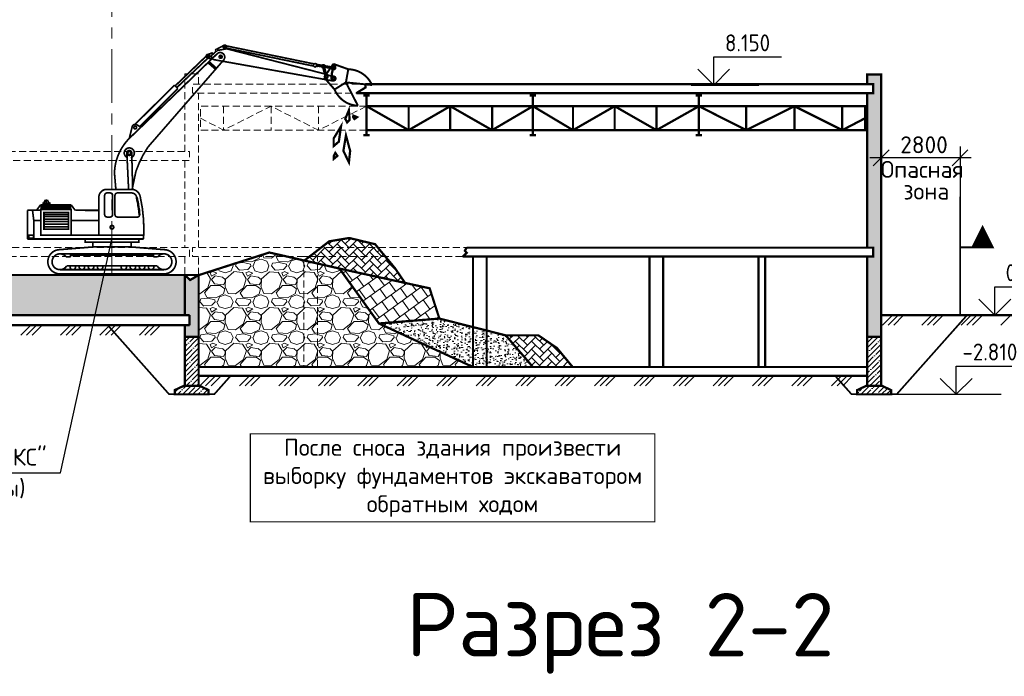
# Model space of a CAD drawing. Header units: metres. Extents: x 2193651 to 2201499, y 493187 to 494493.
# Tile 238 of 256: x 2201103 to 2201278, y 493886 to 494003. Entities that reach past the tile are written whole.
import ezdxf

# ---------------------------------------------------------------- set-up
doc = ezdxf.new("R2010")
doc.units = ezdxf.units.M
for name, pattern in [('CENTER', [50.800000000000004, 31.75, -6.35, 6.35, -6.35]), ('CONTI', [0]), ('HIDDEN', [0.375, 0.25, -0.125])]:
    doc.linetypes.add(name, pattern=pattern)
doc.layers.add('AUDIT_I_080626095252-1', color=7, linetype='Continuous')
doc.layers.add('Максим', color=7, linetype='Continuous')
for name, color, linetype, lineweight in [('МАШИНЫ', 142, 'Continuous', 50), ('НАДПИСИ И РАЗМЕРЫ', 92, 'Continuous', 13), ('Перегородки', 250, 'Continuous', 20)]:
    doc.layers.add(name, color=color, linetype=linetype, lineweight=lineweight)
doc.styles.add('StyleOne', font='isocpeur.ttf', dxfattribs={"width": 0.9})
doc.styles.add('стиль1', font='isocpeur.ttf', dxfattribs={"width": 0.9})
pattern_1 = [(45, (3487.231544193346, 81.26786898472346), (-0.8980256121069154, 0.8980256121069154), []), (45, (3488.129570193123, 81.26786898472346), (-0.8980256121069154, 0.8980256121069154), [1.5875, -0.3175, 0, -0.3175])]
pattern_2 = [(228.0127875, (3669.428992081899, -58.38424817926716), (-50.80000000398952, -57.14999999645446), [0.8543036, -84.5762090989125]), (184.969741, (3668.857492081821, -59.01924817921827), (76.19999996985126, 6.35000036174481), [1.466011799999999, -145.1351222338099]), (132.5104471, (3667.396992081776, -59.14624817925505), (63.50000002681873, -69.84999997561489), [1.0337038, -102.33680698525]), (267.273689, (3664.920492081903, -60.73374817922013), (6.350000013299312, 126.9999999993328), [1.335011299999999, -132.1660935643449]), (292.83365418, (3664.856992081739, -62.06724817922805), (-31.75000000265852, 76.19999999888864), [1.309084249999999, -129.5995193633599]), (357.2736889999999, (3665.364992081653, -63.27374817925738), (-126.9999999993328, 6.35000001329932), [1.335011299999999, -132.1660935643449]), (37.69424047, (3666.698492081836, -63.33724817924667), (-82.54999999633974, -63.50000000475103), [1.76548415, -174.7827882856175]), (72.25532837, (3668.095492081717, -62.25774817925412), (44.45000001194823, 139.6999999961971), [1.6667988, -165.0131415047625]), (121.42956562, (3668.603492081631, -60.67024817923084), (-50.8000000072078, 82.54999999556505), [1.3395325, -132.61386424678]), (175.2363583, (3667.904992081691, -59.527248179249), (69.84999999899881, -6.35000001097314), [1.529283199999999, -74.93484237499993]), (222.3974378, (3666.380992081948, -59.40024817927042), (-76.19999999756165, -69.85000000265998), [1.9776948, -195.7919312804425]), (138.81407483, (3671.206992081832, -60.79724817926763), (-44.44999999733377, 38.10000000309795), [0.6750113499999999, -66.82641456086]), (171.4692344, (3670.698992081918, -60.35274817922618), (82.55000000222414, -12.69999998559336), [1.28420495, -127.1365974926]), (225, (3669.428992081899, -60.16224817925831), (-8.881784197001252e-16, -6.350000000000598), [0.89802335, -8.08223277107]), (203.19859051, (3668.984492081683, -59.40024817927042), (31.75000000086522, 12.69999999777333), [0.4836032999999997, -47.87655592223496]), (291.80140949, (3668.539992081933, -59.59074817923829), (-6.350000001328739, 19.04999999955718), [0.68391405, -33.511882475]), (30.96375653, (3668.793992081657, -60.2257481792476), (19.05000000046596, 12.69999999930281), [1.110799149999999, -35.91574538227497]), (161.56505118, (3669.746492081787, -59.65424817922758), (12.70000000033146, -6.349999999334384), [0.80321785, -19.27724529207]), (16.389540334, (3664.856992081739, -59.59074817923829), (63.50000000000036, 19.05000000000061), [1.12522, -111.3970666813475]), (70.34617594, (3665.936492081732, -59.27324817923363), (-25.40000000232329, -69.84999999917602), [0.94399735, -93.4555391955]), (293.19859051, (3669.746492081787, -58.38424817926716), (-12.69999999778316, 31.75000000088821), [0.9672002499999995, -47.39295897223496]), (343.6104596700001, (3670.12749208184, -59.27324817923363), (-63.50000000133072, 19.04999999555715), [1.125219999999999, -111.3970666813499]), (339.44395478, (3664.856992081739, -63.52774817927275), (-31.74999999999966, 12.70000000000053), [1.085087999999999, -53.16933578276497]), (294.7751406, (3665.872992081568, -63.90874817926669), (-31.75000003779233, 69.84999998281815), [0.9091802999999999, -90.0089834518]), (66.80140949, (3669.809992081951, -64.73424817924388), (12.69999999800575, 31.75000000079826), [0.9672002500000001, -47.39295897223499]), (17.35402464, (3670.190992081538, -63.8452481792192), (-82.54999999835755, -25.40000000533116), [1.06445685, -105.3809399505]), (69.44395478, (3666.698492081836, -64.73424817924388), (-12.70000000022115, -31.74999999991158), [0.5425439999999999, -53.71187978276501]), (101.309932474, (3669.428992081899, -64.73424817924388), (-6.350000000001, 25.40000000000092), [0.3237865, -32.054987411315]), (165.963756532, (3669.365492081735, -64.41674817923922), (19.04999999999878, -6.349999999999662), [1.30908425, -24.8726364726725]), (186.00900596, (3668.095492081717, -64.09924817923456), (63.49999999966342, 6.350000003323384), [1.213167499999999, -120.1034121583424]), (303.69006753, (3668.793992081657, -60.79724817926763), (-6.350000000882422, 12.69999999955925), [0.9158097, -21.9794408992]), (353.15722659, (3669.301992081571, -61.55924817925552), (107.9500000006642, -12.69999999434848), [1.5988919, -158.2900226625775]), (60.9453959, (3670.889492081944, -61.74974817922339), (-25.40000000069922, -44.44999999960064), [0.6537706, -64.723480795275]), (90, (3671.206992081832, -61.17824817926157), (-6.35, 6.35), [0.381, -5.968999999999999]), (120.25643716, (3667.968492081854, -63.90874817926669), (25.39999999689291, -44.45000000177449), [0.8821674, -87.334851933]), (48.01278749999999, (3667.523992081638, -63.14674817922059), (50.80000000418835, 57.14999999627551), [1.7086072, -83.72190549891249]), (0, (3668.666992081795, -61.87674817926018), (6.35, 6.35), [1.651, -4.699]), (325.3048465, (3670.317992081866, -61.87674817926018), (63.50000002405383, -44.44999996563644), [1.0040239, -99.39829181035]), (254.0546040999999, (3671.143492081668, -62.44824817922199), (-6.349999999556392, -25.40000000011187), [0.9245726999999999, -45.30412509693]), (207.64597536, (3670.889492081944, -63.33724817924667), (-120.6500000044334, -63.49999999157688), [1.505362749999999, -149.0311610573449]), (175.42607874, (3669.555992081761, -64.03574817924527), (-82.54999999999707, 6.349999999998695), [1.59257365, -157.6646161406])]
pattern_3 = [(45, (3664.856992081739, -64.73424817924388), (0, 1.436840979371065), [3.048, -1.016]), (135, (3665.575412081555, -64.01582817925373), (1.4210854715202e-16, 1.436840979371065), [3.048, -1.016])]

# ---------------------------------------------------------------- blocks, each defined once
blk = doc.blocks.new('*U171')
for p, q in [((2628.218725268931, -956.6579786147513), (2628.218725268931, -951.6579786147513)), ((2628.218725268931, -951.6579786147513), (2640.218725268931, -951.6579786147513)), ((2628.218725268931, -956.6579786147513), (2625.390298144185, -953.829551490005)), ((2628.218725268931, -956.6579786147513), (2631.047152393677, -953.8295514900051)), ((2624.218725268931, -956.6579786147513), (2624.218725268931, -956.6579786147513))]:
    blk.add_line(p, q)
blk = doc.blocks.new('*U170')
for p, q in [((2628.218725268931, -956.6579786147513), (2628.218725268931, -951.6579786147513)), ((2628.218725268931, -951.6579786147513), (2640.218725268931, -951.6579786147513)), ((2628.218725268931, -956.6579786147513), (2625.390298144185, -953.829551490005)), ((2628.218725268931, -956.6579786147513), (2631.047152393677, -953.8295514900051)), ((2624.218725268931, -956.6579786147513), (2636.218725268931, -956.6579786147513))]:
    blk.add_line(p, q)

msp = doc.modelspace()

# ---------------------------------------------------------------- hatches: boundary and pattern name
at = {"lineweight": 0}
h = msp.add_hatch(dxfattribs=at)
h.set_pattern_fill('AR-BRSTD', color=256, scale=0.01)
h.set_pattern_definition([(0, (3487.231544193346, 81.26786898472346), (0, 0.677418), []), (90, (3487.231544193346, 81.26786898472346), (-1.016, 0.677418), [0.677418, -0.677418])])
h.paths.add_polyline_path([(2201255.882084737, 493992.9055702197), (2201253.411205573, 493992.9055702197), (2201253.411205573, 493991.1791089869), (2201254.482084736, 493991.1791089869), (2201254.482084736, 493989.5860049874), (2201253.411205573, 493989.5860049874), (2201253.411205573, 493962.1950409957), (2201254.482084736, 493962.1950409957), (2201254.482084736, 493960.6149393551), (2201253.411205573, 493960.6149393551), (2201253.411205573, 493946.4016879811), (2201255.882084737, 493946.4016879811)])
h.paths.add_polyline_path([(2201133.337470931, 493956.4605074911), (2201132.367084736, 493957.3497850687), (2201132.367084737, 493950.2516879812), (2201133.227369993, 493950.2516879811), (2201133.227369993, 493948.4410560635), (2201132.367084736, 493948.4410560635), (2201132.367084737, 493946.4016879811), (2201134.837963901, 493946.4016879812), (2201134.837963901, 493957.3497850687)])
h = msp.add_hatch(dxfattribs=at)
h.set_pattern_fill('AR-HBONE', scale=0.01)
h.set_pattern_definition(pattern_3)
h.paths.add_polyline_path([(2201161.551003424, 493963.9098624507), (2201157.990054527, 493963.3168182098), (2201156.541225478, 493962.1950409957), (2201166.638922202, 493962.1950409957), (2201166.129368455, 493962.8084990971)])
h.paths.add_polyline_path([(2201166.638922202, 493962.1950409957), (2201156.541225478, 493962.1950409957), (2201154.500448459, 493960.6149393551), (2201167.951394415, 493960.6149393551)])
h.paths.add_polyline_path([(2201167.951394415, 493960.6149393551), (2201155.926955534, 493960.6149393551), (2201155.926955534, 493959.379580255), (2201159.817277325, 493958.4894195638), (2201171.442436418, 493955.9458947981), (2201169.647925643, 493958.5724642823)])
h.paths.add_polyline_path([(2201155.926955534, 493960.6149393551), (2201154.500448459, 493960.6149393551), (2201153.594284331, 493959.9133284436), (2201155.926955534, 493959.379580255)])
h = msp.add_hatch(dxfattribs=at)
h.set_pattern_fill('GRAVEL', scale=0.25)
h.set_pattern_definition(pattern_2)
h.paths.add_polyline_path([(2201153.510693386, 493959.932455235), (2201150.527992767, 493960.6149393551), (2201145.116791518, 493960.6149393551), (2201134.837963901, 493957.3218025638), (2201134.837963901, 493946.4016879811), (2201134.837963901, 493941.0361010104), (2201153.510693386, 493941.0361010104)])
h.paths.add_polyline_path([(2201147.371291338, 493961.3372373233), (2201145.116791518, 493960.6149393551), (2201150.527992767, 493960.6149393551)])
h.paths.add_polyline_path([(2201159.817277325, 493958.4894195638), (2201155.926955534, 493959.379580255), (2201155.926955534, 493941.0361010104), (2201183.504877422, 493941.0361010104), (2201172.561914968, 493946.0919493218), (2201166.811249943, 493948.7581541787)])
h.paths.add_polyline_path([(2201155.926955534, 493959.379580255), (2201153.510693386, 493959.932455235), (2201153.510693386, 493941.0361010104), (2201155.926955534, 493941.0361010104)])
h = msp.add_hatch(dxfattribs=at)
h.set_pattern_fill('GRAVEL', scale=0.25)
h.set_pattern_definition(pattern_2)
h.paths.add_polyline_path([(2200963.867084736, 493955.6673693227), (2200965.678548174, 493955.6673693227), (2200965.678548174, 493956.4627183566), (2200939.650428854, 493954.8497850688), (2200963.867084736, 493954.8497850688)])
h.paths.add_polyline_path([(2200969.477925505, 493956.6981614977), (2200967.490011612, 493956.574972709), (2200967.490011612, 493956.4849535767), (2200966.037360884, 493956.4849535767), (2200965.678548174, 493956.4627183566), (2200965.678548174, 493955.6673693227), (2200963.867084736, 493955.6673693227), (2200963.867084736, 493954.8497850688), (2200965.286933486, 493954.8497850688)])
h.paths.add_polyline_path([(2200996.29751379, 493957.3497850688), (2200979.993261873, 493957.3497850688), (2200969.477925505, 493956.6981614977), (2200965.286933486, 493954.8497850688), (2200995.661936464, 493954.8497850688)])
h.paths.add_polyline_path([(2201022.617084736, 493957.3497850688), (2200996.29751379, 493957.3497850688), (2200995.661936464, 493954.8497850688), (2201022.617084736, 493954.8497850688)])
h.paths.add_polyline_path([(2201025.087963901, 493957.3497850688), (2201022.617084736, 493957.3497850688), (2201022.617084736, 493954.8497850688), (2201023.467877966, 493956.0150234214), (2201024.12627253, 493956.3540341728), (2201024.433446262, 493955.7574704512), (2201025.087963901, 493954.8497850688)])
h.paths.add_polyline_path([(2201037.617084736, 493957.3497850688), (2201025.087963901, 493957.3497850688), (2201025.087963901, 493954.8497850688), (2201037.617084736, 493954.8497850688)])
h.paths.add_polyline_path([(2201039.235546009, 493955.8780171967), (2201040.087963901, 493955.8780171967), (2201040.087963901, 493957.3497850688), (2201037.617084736, 493957.3497850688), (2201037.617084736, 493954.8497850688), (2201038.481625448, 493953.8879221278), (2201038.956316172, 493954.5990800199)])
h.paths.add_polyline_path([(2201118.054946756, 493957.3497850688), (2201040.087963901, 493957.3497850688), (2201040.087963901, 493955.8780171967), (2201040.087963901, 493950.2516879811), (2201110.334057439, 493950.2516879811), (2201116.492428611, 493950.2516879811)])
h.paths.add_polyline_path([(2201132.367084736, 493957.3497850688), (2201118.054946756, 493957.3497850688), (2201116.492428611, 493950.2516879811), (2201120.556928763, 493950.2516879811), (2201132.367084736, 493950.2516879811)])
h = msp.add_hatch(dxfattribs=at)
h.set_pattern_fill('AR-B88', scale=0.01, angle=36)
h.set_pattern_definition([(36, (3664.856992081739, -64.73424817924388), (-1.194379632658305, 1.643922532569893), []), (126, (3664.856992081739, -64.73424817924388), (-2.016340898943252, 1.04673271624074), [2.031999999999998, -2.031999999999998])])
h.paths.add_polyline_path([(2201166.811249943, 493948.7581541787), (2201177.53514534, 493949.6209747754), (2201175.806859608, 493954.9909815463), (2201159.817277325, 493958.4894195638)])
h = msp.add_hatch(dxfattribs=at)
h.set_pattern_fill('AR-CONC', scale=0.01)
h.set_pattern_definition([(49.99999999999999, (3664.856992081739, -64.73424817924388), (1.82184668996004, -0.1593908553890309), [0.1905, -2.0955]), (355, (3664.856992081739, -64.73424817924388), (-0.3524342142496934, 1.910568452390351), [0.1524, -1.6764058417]), (100.4514447, (3665.008812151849, -64.74753071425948), (1.469412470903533, 1.751177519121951), [0.161900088, -1.780902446]), (46.18420000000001, (3664.856992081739, -64.22624817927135), (2.710790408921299, -0.4204232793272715), [0.28575, -3.14325]), (96.63555760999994, (3665.082891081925, -64.26128317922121), (2.37404134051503, 2.474261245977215), [0.2428502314, -2.6713560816]), (351.1841511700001, (3664.856992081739, -64.22624817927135), (2.37404134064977, 2.474261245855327), [0.2285996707, -2.5145973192]), (21, (3665.110992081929, -64.35324817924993), (1.516143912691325, -1.022651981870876), [0.1905, -2.0955]), (326.0000000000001, (3665.110992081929, -64.35324817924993), (0.6180202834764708, 1.841879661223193), [0.1524, -1.6764]), (71.45144499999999, (3665.237337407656, -64.43846917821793), (2.134164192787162, 0.8192276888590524), [0.161900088, -1.780899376]), (37.50000000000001, (3664.856992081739, -64.73424817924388), (0.03088603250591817, 0.8455503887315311), [0, -1.65608, 0, -1.7018, 0, -1.68275]), (7.499999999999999, (3664.856992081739, -64.73424817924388), (0.6681966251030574, 1.001805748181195), [0, -0.9702799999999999, 0, -1.61798, 0, -0.6413500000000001]), (327.5, (3664.290572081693, -64.73424817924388), (1.355905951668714, -0.05728743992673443), [0, -0.635, 0, -1.9812, 0, -2.6289]), (317.5, (3664.036572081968, -64.73424817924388), (1.48129181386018, 0.2542649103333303), [0, -0.8255, 0, -1.31572, 0, -1.8669])])
h.paths.add_polyline_path([(2201177.53514534, 493949.6209747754), (2201166.811249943, 493948.7581541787), (2201172.561914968, 493946.0919493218), (2201183.504877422, 493941.0361010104), (2201183.504877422, 493948.1154077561)])
h.paths.add_polyline_path([(2201183.504877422, 493941.0361010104), (2201185.92113957, 493941.0361010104), (2201185.92113957, 493947.5060262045), (2201183.504877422, 493948.1154077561)])
h.paths.add_polyline_path([(2201189.29953929, 493946.6539934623), (2201185.92113957, 493947.5060262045), (2201185.92113957, 493941.0361010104), (2201194.124584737, 493941.0361010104)])
h = msp.add_hatch(dxfattribs=at)
h.set_pattern_fill('AR-HBONE', scale=0.01)
h.set_pattern_definition(pattern_3)
h.paths.add_polyline_path([(2201195.091353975, 493946.6539934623), (2201189.29953929, 493946.6539934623), (2201194.124584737, 493941.0361010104), (2201201.17269596, 493941.0361010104), (2201198.398023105, 493944.39498385)])
h = msp.add_hatch(dxfattribs=at)
h.set_pattern_fill('ANSI35', color=256, scale=0.2)
h.set_pattern_definition(pattern_1)
h.paths.add_polyline_path([(2201134.837963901, 493946.4016879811), (2201132.367084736, 493946.4016879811), (2201132.367084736, 493937.7016879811), (2201134.837963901, 493937.7016879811)])
h.paths.add_polyline_path([(2201135.002524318, 493937.7016879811), (2201132.202524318, 493937.7016879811), (2201130.602524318, 493936.9516879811), (2201130.602524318, 493936.2016879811), (2201136.602524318, 493936.2016879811), (2201136.602524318, 493936.9516879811)])
h = msp.add_hatch(dxfattribs=at)
h.set_pattern_fill('ANSI35', color=256, scale=0.2)
h.set_pattern_definition(pattern_1)
h.paths.add_polyline_path([(2201255.882084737, 493946.4016879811), (2201253.411205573, 493946.4016879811), (2201253.411205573, 493937.7016879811), (2201255.882084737, 493937.7016879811)])
h.paths.add_polyline_path([(2201256.046645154, 493937.7016879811), (2201253.246645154, 493937.7016879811), (2201251.646645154, 493936.9516879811), (2201251.646645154, 493936.2016879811), (2201257.646645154, 493936.2016879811), (2201257.646645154, 493936.9516879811)])
at = {"layer": 'Перегородки', "linetype": 'CONTI', "lineweight": 0, "ltscale": 5}
h = msp.add_hatch(dxfattribs=at)
h.set_pattern_fill('PLAST', color=256, scale=0.015, style=0)
h.set_pattern_definition([(0, (2198168.177525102, 488496.1915189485), (0, 0.09524999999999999), []), (0, (2198168.177525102, 488496.2034251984), (0, 0.09524999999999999), []), (0, (2198168.177525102, 488496.2153314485), (0, 0.09524999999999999), [])])
h.paths.add_polyline_path([(2201106.889296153, 493969.5672031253), (2201106.889296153, 493969.1378769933), (2201112.133671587, 493969.1378769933), (2201112.133671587, 493969.5672031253)])

# ---------------------------------------------------------------- linework, layer by layer
at = {"color": 7, "lineweight": 25}
for p, q in [((2201269.882084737, 493980.1348377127), (2201269.882084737, 493971.2220771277)), ((2201271.882084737, 493978.1348377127), (2201253.882084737, 493978.1348377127))]:
    msp.add_line(p, q, dxfattribs=at)
at = {"color": 7, "linetype": 'Continuous', "lineweight": 25}
for p, q in [((2201254.467871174, 493976.7206241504), (2201257.296298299, 493979.5490512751)), ((2201268.467871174, 493976.7206241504), (2201271.296298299, 493979.5490512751))]:
    msp.add_line(p, q, dxfattribs=at)
at = {"color": 7, "linetype": 'CONTI'}
for p, q in [((2201110.3333412, 493922.2726206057), (2201119.459667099, 493963.7310494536)), ((2201056.497205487, 493922.2726206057), (2201110.3333412, 493922.2726206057))]:
    msp.add_line(p, q, dxfattribs=at)
for p, q in [((2201269.186188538, 493936.2016879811), (2201269.186188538, 493941.2016879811)), ((2201269.186188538, 493941.2016879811), (2201281.186188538, 493941.2016879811)), ((2201269.186188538, 493936.2016879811), (2201266.357761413, 493939.0301151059)), ((2201269.186188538, 493936.2016879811), (2201272.014615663, 493939.0301151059)), ((2201257.646645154, 493936.2016879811), (2201277.186188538, 493936.2016879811))]:
    msp.add_line(p, q)
at = {"color": 7, "linetype": 'Continuous', "const_width": 0.3, "flags": 128}
msp.add_lwpolyline([(2201158.60503614, 493993.7397315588), (2201158.401068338, 493992.5678710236)], dxfattribs=at)
at = {"linetype": 'HIDDEN', "lineweight": 0, "ltscale": 5, "flags": 128}
for points in [[(2201134.837963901, 493991.1791089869), (2201134.837963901, 493992.9969876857), (2201132.367084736, 493992.9969876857), (2201132.367084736, 493979.2516879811)], [(2201165.835320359, 493989.5860049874), (2201133.767084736, 493989.5860049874), (2201133.767084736, 493991.1791089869), (2201167.447600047, 493991.1791089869)], [(2201134.837963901, 493962.1950409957), (2201134.837963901, 493989.5860049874)], [(2201164.621079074, 493983.0277411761), (2201135.187797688, 493983.0277411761), (2201135.187797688, 493987.2723641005), (2201164.621079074, 493987.2723641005)], [(2201164.621079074, 493987.2723641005), (2201156.082090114, 493983.0277411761), (2201147.684074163, 493987.2723641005), (2201139.236654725, 493983.0277411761), (2201135.187797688, 493985.1500526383)], [(2201139.236654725, 493987.2723641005), (2201139.236654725, 493983.0277411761)], [(2201147.684074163, 493987.2723641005), (2201147.684074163, 493983.0277411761)], [(2201156.082090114, 493987.2723641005), (2201156.082090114, 493983.0277411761)], [(2201132.367084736, 493977.6585839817), (2201132.367084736, 493962.1950409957)], [(2201132.367084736, 493960.6149393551), (2201132.367084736, 493957.3497850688)], [(2201181.669881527, 493960.6149393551), (2201133.767084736, 493960.6149393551), (2201133.767084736, 493962.1950409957), (2201182.352328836, 493962.1950409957)], [(2201134.837963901, 493957.3497850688), (2201134.837963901, 493960.6149393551)], [(2201155.926955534, 493941.0361010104), (2201155.926955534, 493960.6149393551), (2201153.510693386, 493960.6149393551), (2201153.510693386, 493941.0361010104)]]:
    msp.add_lwpolyline(points, dxfattribs=at)
at = {"const_width": 0.4}
for points in [[(2201253.411205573, 493960.6149393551), (2201253.411205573, 493946.4016879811), (2201255.882084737, 493946.4016879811), (2201255.882084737, 493992.9055702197), (2201253.411205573, 493992.9055702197), (2201253.411205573, 493991.1791089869)], [(2201164.412812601, 493991.1791089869), (2201254.482084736, 493991.1791089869), (2201254.482084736, 493989.5860049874), (2201162.800532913, 493989.5860049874)], [(2201162.800532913, 493989.5860049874), (2201164.412812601, 493990.5762773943), (2201164.412812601, 493991.1791089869)], [(2201253.411205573, 493989.5860049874), (2201253.411205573, 493962.1950409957)], [(2201161.477960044, 493986.5610391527), (2201160.84014031, 493985.0303928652), (2201161.175216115, 493984.3925173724), (2201161.621983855, 493984.8710833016), (2201161.477960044, 493986.5610391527)], [(2201162.275969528, 493985.6045445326), (2201162.228941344, 493985.3330810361), (2201162.468491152, 493984.9985309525), (2201162.93695059, 493985.333964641), (2201162.275969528, 493985.6045445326)], [(2201160.086219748, 493983.6960159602), (2201158.784126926, 493981.5542581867), (2201158.784126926, 493980.2026758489), (2201159.702646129, 493980.9928512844), (2201160.086219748, 493983.6960159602)], [(2201160.966528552, 493982.0914500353), (2201160.508003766, 493979.3462276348), (2201161.48971709, 493977.3198099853), (2201161.705752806, 493979.3545117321), (2201160.966528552, 493982.0914500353)], [(2201159.075113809, 493979.0014817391), (2201158.79294471, 493978.4101246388), (2201158.79294471, 493977.9220001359), (2201159.446930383, 493978.4712995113), (2201159.075113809, 493979.0014817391)], [(2201182.352328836, 493962.1950409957), (2201254.482084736, 493962.1950409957), (2201254.482084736, 493960.6149393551), (2201181.669881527, 493960.6149393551)], [(2201181.669881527, 493960.6149393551), (2201182.393744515, 493961.2766996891), (2201182.062458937, 493961.6390746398), (2201182.352328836, 493962.1950409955)], [(2201185.92113957, 493941.0361010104), (2201185.92113957, 493960.6149393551), (2201183.504877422, 493960.6149393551), (2201183.504877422, 493941.0361010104)], [(2201217.238492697, 493941.0361010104), (2201217.238492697, 493960.6149393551), (2201214.82223055, 493960.6149393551), (2201214.82223055, 493941.0361010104)], [(2201235.34054329, 493941.0361010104), (2201235.34054329, 493960.6149393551), (2201234.132412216, 493960.6149393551), (2201234.132412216, 493941.0361010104)], [(2201132.367084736, 493957.3497850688), (2201132.367084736, 493950.2516879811)], [(2201132.367084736, 493948.4410560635), (2201132.367084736, 493946.4016879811), (2201134.837963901, 493946.4016879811), (2201134.837963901, 493957.3497850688)], [(2201132.367084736, 493957.3497850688), (2201133.337470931, 493956.4605074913), (2201134.837963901, 493957.3497850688)], [(2201281.172947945, 493950.2516879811), (2201255.882084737, 493950.2516879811)]]:
    msp.add_lwpolyline(points, dxfattribs=at)
at = {"const_width": 0.4, "flags": 128}
for points in [[(2201164.048297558, 493989.1920163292), (2201165.193860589, 493989.1920163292)], [(2201164.621079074, 493982.1496409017), (2201164.621079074, 493989.5860049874)], [(2201193.551803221, 493989.1920163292), (2201194.697366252, 493989.1920163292)], [(2201194.124584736, 493982.1496409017), (2201194.124584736, 493989.5860049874)], [(2201222.99882528, 493989.1920163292), (2201224.144388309, 493989.1920163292)], [(2201223.571606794, 493982.1496409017), (2201223.571606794, 493989.5860049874)], [(2201194.124584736, 493987.2723641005), (2201186.890566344, 493983.0277411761), (2201179.46740392, 493987.2723641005), (2201172.087718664, 493983.0277411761), (2201164.621079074, 493987.2723641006)], [(2201164.621079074, 493987.2723641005), (2201253.061371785, 493987.2723641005), (2201253.061371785, 493983.0277411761), (2201164.621079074, 493983.0277411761)], [(2201164.621079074, 493987.2723641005), (2201164.621079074, 493983.0277411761)], [(2201172.087718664, 493987.2723641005), (2201172.087718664, 493983.0277411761)], [(2201179.46740392, 493987.2723641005), (2201179.46740392, 493983.0277411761)], [(2201186.890566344, 493987.2723641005), (2201186.890566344, 493983.0277411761)], [(2201201.241046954, 493987.2723641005), (2201201.241046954, 493983.0277411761)], [(2201208.620732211, 493987.2723641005), (2201208.620732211, 493983.0277411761)], [(2201216.043894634, 493987.2723641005), (2201216.043894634, 493983.0277411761)], [(2201231.965374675, 493987.2723641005), (2201231.965374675, 493983.0277411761)], [(2201240.510421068, 493987.2723641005), (2201240.510421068, 493983.0277411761)], [(2201248.99872163, 493987.2723641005), (2201248.99872163, 493983.0277411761)], [(2201164.048297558, 493982.1496409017), (2201165.193860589, 493982.1496409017)], [(2201193.551803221, 493982.1496409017), (2201194.697366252, 493982.1496409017)], [(2201222.99882528, 493982.1496409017), (2201224.144388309, 493982.1496409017)], [(2201153.594284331, 493959.9133284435), (2201157.990054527, 493963.3168182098), (2201161.551003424, 493963.9098624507), (2201166.129368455, 493962.8084990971), (2201169.647925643, 493958.5724642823), (2201171.442436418, 493955.9458947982)], [(2201134.925305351, 493957.3497850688), (2201147.371291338, 493961.3372373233), (2201159.817277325, 493958.4894195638), (2201166.811249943, 493948.7581541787), (2201172.561914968, 493946.0919493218), (2201183.504877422, 493941.0361010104)], [(2200939.650428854, 493954.8497850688), (2200979.993261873, 493957.3497850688), (2201134.837963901, 493957.3497850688)], [(2201159.817277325, 493958.4894195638), (2201175.806859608, 493954.9909815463), (2201177.53514534, 493949.6209747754), (2201189.29953929, 493946.6539934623), (2201194.124584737, 493941.0361010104)], [(2201133.227369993, 493950.2516879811), (2201039.123016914, 493950.2516879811)], [(2201110.334057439, 493950.2516879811), (2201039.123016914, 493950.2516879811)], [(2201120.556928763, 493950.2516879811), (2201110.334057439, 493950.2516879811)], [(2201133.227369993, 493950.2516879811), (2201133.227369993, 493948.4410560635)], [(2201133.227369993, 493948.4410560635), (2201039.123016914, 493948.4410560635)], [(2201108.954451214, 493948.4410560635), (2201039.123016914, 493948.4410560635)], [(2201166.811249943, 493948.7581541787), (2201177.53514534, 493949.6209747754)], [(2201189.29953929, 493946.6539934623), (2201195.091353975, 493946.6539934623), (2201198.398023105, 493944.39498385), (2201201.17269596, 493941.0361010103)], [(2201134.837963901, 493941.0361010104), (2201253.411205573, 493941.0361010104)], [(2201134.837963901, 493939.4919184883), (2201253.411205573, 493939.4919184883)]]:
    msp.add_lwpolyline(points, dxfattribs=at)
at = {"flags": 128}
msp.add_lwpolyline([(2201194.124584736, 493983.0277411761, 0.4, 0.4, 0), (2201194.124584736, 493987.2723641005, 0.4, 0.4, 0), (2201201.241046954, 493983.0277411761, 0.4, 0.4, 0), (2201208.620732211, 493987.2723641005, 0.4, 0.4, 0), (2201216.043894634, 493983.0277411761, 0.4, 0.4, 0), (2201223.571606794, 493987.2723641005, 0.4, 0.4, 0), (2201231.965374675, 493983.0277411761, 0.4, 0.4, 0), (2201240.510421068, 493987.2723641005, 0.4, 0.4, 0), (2201248.99872163, 493983.0277411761, 0.4, 0.4, 0), (2201253.061371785, 493985.1500526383, 0, 0, 0)], format="xyseb", dxfattribs=at)
at = {"linetype": 'HIDDEN', "lineweight": 0, "ltscale": 5, "flags": 128}
for points in [[(2201039.238790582, 493979.2516879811), (2201133.227369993, 493979.2516879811), (2201133.227369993, 493977.6585839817), (2201039.238790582, 493977.6585839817)], [(2201039.123016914, 493962.2080433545), (2201039.123016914, 493960.6149393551), (2201133.227369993, 493960.6149393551), (2201133.227369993, 493962.2080433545)]]:
    msp.add_lwpolyline(points, close=True, dxfattribs=at)
at = {"color": 1, "linetype": 'Continuous', "lineweight": 0, "const_width": 0.3, "flags": 128}
msp.add_lwpolyline([(2201269.882084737, 493950.2516879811), (2201269.882084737, 493971.2220771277)], dxfattribs=at)
at = {"color": 1, "linetype": 'Continuous', "lineweight": 0, "flags": 128}
msp.add_lwpolyline([(2201269.882084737, 493962.2516879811, 0.4, 0.4, 0), (2201273.882084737, 493962.2516879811, 4, 0, 0), (2201273.882084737, 493966.2516879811, 0, 0, 0)], format="xyseb", dxfattribs=at)
at = {"color": 7, "linetype": 'Continuous', "lineweight": 0, "flags": 128}
for points in [[(2201255.882084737, 493950.2516879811), (2201281.172947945, 493950.2516879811)], [(2201257.882084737, 493950.2516879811), (2201256.114317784, 493948.4839210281)], [(2201258.882084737, 493950.2516879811), (2201257.114317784, 493948.4839210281)], [(2201259.882084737, 493950.2516879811), (2201258.114317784, 493948.4839210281)], [(2201264.882084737, 493950.2516879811), (2201263.114317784, 493948.4839210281)], [(2201265.882084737, 493950.2516879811), (2201264.114317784, 493948.4839210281)], [(2201266.882084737, 493950.2516879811), (2201265.114317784, 493948.4839210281)], [(2201271.882084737, 493950.2516879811), (2201270.114317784, 493948.4839210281)], [(2201272.882084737, 493950.2516879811), (2201271.114317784, 493948.4839210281)], [(2201273.882084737, 493950.2516879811), (2201272.114317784, 493948.4839210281)], [(2201278.882084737, 493950.2516879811), (2201277.114317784, 493948.4839210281)], [(2201040.087963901, 493948.4410560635), (2201133.227369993, 493948.4410560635)], [(2201105.087963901, 493948.4410560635), (2201103.320196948, 493946.6732891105)], [(2201106.087963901, 493948.4410560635), (2201104.320196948, 493946.6732891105)], [(2201107.087963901, 493948.4410560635), (2201105.320196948, 493946.6732891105)], [(2201112.087963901, 493948.4410560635), (2201110.320196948, 493946.6732891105)], [(2201113.087963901, 493948.4410560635), (2201111.320196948, 493946.6732891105)], [(2201114.087963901, 493948.4410560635), (2201112.320196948, 493946.6732891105)], [(2201119.087963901, 493948.4410560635), (2201117.320196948, 493946.6732891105)], [(2201120.087963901, 493948.4410560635), (2201118.320196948, 493946.6732891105)], [(2201121.087963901, 493948.4410560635), (2201119.320196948, 493946.6732891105)], [(2201126.087963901, 493948.4410560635), (2201124.320196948, 493946.6732891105)], [(2201127.087963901, 493948.4410560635), (2201125.320196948, 493946.6732891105)], [(2201128.087963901, 493948.4410560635), (2201126.320196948, 493946.6732891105)], [(2201134.837963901, 493939.4919184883), (2201253.411205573, 493939.4919184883)], [(2201136.837963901, 493939.4919184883), (2201135.070196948, 493937.7241515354)], [(2201137.837963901, 493939.4919184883), (2201136.070196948, 493937.7241515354)], [(2201138.837963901, 493939.4919184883), (2201137.070196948, 493937.7241515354)], [(2201143.837963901, 493939.4919184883), (2201142.070196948, 493937.7241515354)], [(2201144.837963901, 493939.4919184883), (2201143.070196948, 493937.7241515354)], [(2201145.837963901, 493939.4919184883), (2201144.070196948, 493937.7241515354)], [(2201150.837963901, 493939.4919184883), (2201149.070196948, 493937.7241515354)], [(2201151.837963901, 493939.4919184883), (2201150.070196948, 493937.7241515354)], [(2201152.837963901, 493939.4919184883), (2201151.070196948, 493937.7241515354)], [(2201157.837963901, 493939.4919184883), (2201156.070196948, 493937.7241515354)], [(2201158.837963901, 493939.4919184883), (2201157.070196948, 493937.7241515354)], [(2201159.837963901, 493939.4919184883), (2201158.070196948, 493937.7241515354)], [(2201164.837963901, 493939.4919184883), (2201163.070196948, 493937.7241515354)], [(2201165.837963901, 493939.4919184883), (2201164.070196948, 493937.7241515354)], [(2201166.837963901, 493939.4919184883), (2201165.070196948, 493937.7241515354)], [(2201171.837963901, 493939.4919184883), (2201170.070196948, 493937.7241515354)], [(2201172.837963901, 493939.4919184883), (2201171.070196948, 493937.7241515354)], [(2201173.837963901, 493939.4919184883), (2201172.070196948, 493937.7241515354)], [(2201178.837963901, 493939.4919184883), (2201177.070196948, 493937.7241515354)], [(2201179.837963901, 493939.4919184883), (2201178.070196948, 493937.7241515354)], [(2201180.837963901, 493939.4919184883), (2201179.070196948, 493937.7241515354)], [(2201185.837963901, 493939.4919184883), (2201184.070196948, 493937.7241515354)], [(2201186.837963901, 493939.4919184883), (2201185.070196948, 493937.7241515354)], [(2201187.837963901, 493939.4919184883), (2201186.070196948, 493937.7241515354)], [(2201192.837963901, 493939.4919184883), (2201191.070196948, 493937.7241515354)], [(2201193.837963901, 493939.4919184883), (2201192.070196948, 493937.7241515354)], [(2201194.837963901, 493939.4919184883), (2201193.070196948, 493937.7241515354)], [(2201199.837963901, 493939.4919184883), (2201198.070196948, 493937.7241515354)], [(2201200.837963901, 493939.4919184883), (2201199.070196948, 493937.7241515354)], [(2201201.837963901, 493939.4919184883), (2201200.070196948, 493937.7241515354)], [(2201206.837963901, 493939.4919184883), (2201205.070196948, 493937.7241515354)], [(2201207.837963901, 493939.4919184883), (2201206.070196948, 493937.7241515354)], [(2201208.837963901, 493939.4919184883), (2201207.070196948, 493937.7241515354)], [(2201213.837963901, 493939.4919184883), (2201212.070196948, 493937.7241515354)], [(2201214.837963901, 493939.4919184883), (2201213.070196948, 493937.7241515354)], [(2201215.837963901, 493939.4919184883), (2201214.070196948, 493937.7241515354)], [(2201220.837963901, 493939.4919184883), (2201219.070196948, 493937.7241515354)], [(2201221.837963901, 493939.4919184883), (2201220.070196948, 493937.7241515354)], [(2201222.837963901, 493939.4919184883), (2201221.070196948, 493937.7241515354)], [(2201227.837963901, 493939.4919184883), (2201226.070196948, 493937.7241515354)], [(2201228.837963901, 493939.4919184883), (2201227.070196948, 493937.7241515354)], [(2201229.837963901, 493939.4919184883), (2201228.070196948, 493937.7241515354)], [(2201234.837963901, 493939.4919184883), (2201233.070196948, 493937.7241515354)], [(2201235.837963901, 493939.4919184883), (2201234.070196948, 493937.7241515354)], [(2201236.837963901, 493939.4919184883), (2201235.070196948, 493937.7241515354)], [(2201241.837963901, 493939.4919184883), (2201240.070196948, 493937.7241515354)], [(2201242.837963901, 493939.4919184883), (2201241.070196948, 493937.7241515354)], [(2201243.837963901, 493939.4919184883), (2201242.070196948, 493937.7241515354)], [(2201248.837963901, 493939.4919184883), (2201247.070196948, 493937.7241515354)], [(2201249.837963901, 493939.4919184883), (2201248.070196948, 493937.7241515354)], [(2201250.837963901, 493939.4919184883), (2201249.070196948, 493937.7241515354)]]:
    msp.add_lwpolyline(points, dxfattribs=at)
at = {"linetype": 'HIDDEN', "lineweight": 0, "ltscale": 5, "const_width": 0.3, "flags": 128}
for points in [[(2201271.146645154, 493950.2516879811), (2201258.646645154, 493936.2016879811), (2201257.646645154, 493936.2016879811)], [(2201118.713406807, 493948.4410560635), (2201129.602524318, 493936.2016879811), (2201130.602524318, 493936.2016879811)], [(2201140.529775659, 493939.4919184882), (2201137.602524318, 493936.2016879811), (2201136.602524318, 493936.2016879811)], [(2201247.719393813, 493939.4919184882), (2201250.646645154, 493936.2016879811), (2201251.646645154, 493936.2016879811)]]:
    msp.add_lwpolyline(points, dxfattribs=at)
at = {"const_width": 0.4}
for points in [[(2201132.367084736, 493946.4016879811), (2201134.837963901, 493946.4016879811), (2201134.837963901, 493937.7016879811), (2201132.367084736, 493937.7016879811)], [(2201253.411205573, 493946.4016879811), (2201255.882084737, 493946.4016879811), (2201255.882084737, 493937.7016879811), (2201253.411205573, 493937.7016879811)], [(2201136.602524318, 493936.2016879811), (2201136.602524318, 493936.9516879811), (2201135.002524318, 493937.7016879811), (2201132.202524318, 493937.7016879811), (2201130.602524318, 493936.9516879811), (2201130.602524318, 493936.2016879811)], [(2201257.646645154, 493936.2016879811), (2201257.646645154, 493936.9516879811), (2201256.046645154, 493937.7016879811), (2201253.246645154, 493937.7016879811), (2201251.646645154, 493936.9516879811), (2201251.646645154, 493936.2016879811)]]:
    msp.add_lwpolyline(points, close=True, dxfattribs=at)
at = {"color": 7, "linetype": 'Continuous', "lineweight": 0, "ltscale": 0.4, "const_width": 0.2}
msp.add_lwpolyline([(2201144.005060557, 493929.1866568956), (2201215.735716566, 493929.1866568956), (2201215.735716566, 493913.5870619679), (2201144.005060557, 493913.5870619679)], close=True, dxfattribs=at)
at = {"layer": 'Максим', "color": 7, "linetype": 'CENTER', "lineweight": 18, "ltscale": 0.3}
msp.add_line((2201119.46121763, 493957.3836007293), (2201119.46121763, 494030.3979331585), dxfattribs=at)
at = {"layer": 'МАШИНЫ', "color": 7, "ltscale": 0.03, "const_width": 0.3, "flags": 128}
for points in [[(2201137.436552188, 493996.5491524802), (2201138.049531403, 493997.0947680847)], [(2201139.380146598, 493998.0902660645), (2201137.985098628, 493997.350892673)], [(2201139.770243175, 493997.4491848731), (2201138.107489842, 493997.1443047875)], [(2201139.353010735, 493997.5672063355), (2201157.180250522, 493993.0008599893)], [(2201155.26665876, 493994.7778870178), (2201139.717530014, 493997.9692368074)], [(2201155.196826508, 493994.3968951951), (2201139.763079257, 493997.5672883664)], [(2201139.819984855, 493997.7483371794), (2201139.770243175, 493997.4491848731)], [(2201136.503449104, 493995.8111913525), (2201137.058899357, 493995.6210500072)], [(2201136.533546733, 493996.463005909), (2201137.345617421, 493996.7613408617)], [(2201137.436552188, 493996.5491524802), (2201137.196983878, 493996.3359116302)], [(2201138.140404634, 493995.414289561), (2201137.519000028, 493995.5381003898)], [(2201158.742937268, 493991.7422574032), (2201138.140404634, 493995.414289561)], [(2201155.196826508, 493994.3968951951), (2201155.266313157, 493994.2904003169)], [(2201155.26665876, 493994.7778870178), (2201155.197442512, 493994.3967822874)], [(2201155.667466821, 493994.2162019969), (2201155.266313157, 493994.2904003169)], [(2201155.26665876, 493994.7778870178), (2201155.369398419, 493994.852814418)], [(2201155.770789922, 493994.7799136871), (2201155.369398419, 493994.852814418)], [(2201155.770789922, 493994.7799136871), (2201155.668080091, 493994.2160885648)], [(2201155.681180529, 493994.2880033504), (2201155.907089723, 493994.3357172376)], [(2201155.757689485, 493994.7079989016), (2201155.970073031, 493994.6693098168)], [(2201155.970073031, 493994.6693098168), (2201155.907089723, 493994.3357172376)], [(2201156.696586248, 493994.2583094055), (2201155.917490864, 493994.3908071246)], [(2201156.745917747, 493994.5147547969), (2201155.965936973, 493994.6474030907)], [(2201157.25590055, 493992.6747962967), (2201156.88521973, 493994.0743326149)], [(2201157.535511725, 493992.7488540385), (2201157.163737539, 493994.1525184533)], [(2201158.398707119, 493993.9688363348), (2201157.182895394, 493994.1756047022)], [(2201158.395775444, 493994.2341699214), (2201157.221110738, 493994.4339405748)], [(2201157.480060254, 493992.8977079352), (2201158.552350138, 493992.5346608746)]]:
    msp.add_lwpolyline(points, dxfattribs=at)
for points in [[(2201138.066833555, 493997.1200071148, -1.440533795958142), (2201137.985098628, 493997.350892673)], [(2201139.192601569, 493997.8499334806, -399.9991666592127), (2201139.192347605, 493997.8471110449)], [(2201136.189292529, 493996.0279988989, -399.9991666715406), (2201136.190408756, 493996.0249258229)], [(2201137.519000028, 493995.5381003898, -0.5327218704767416), (2201137.196983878, 493996.33591163)], [(2201156.685347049, 493994.3666308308, -399.9991666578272), (2201156.685099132, 493994.3638755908)], [(2201158.60503614, 493993.7397315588, -0.8036704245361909), (2201158.787036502, 493994.5118535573)], [(2201158.436842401, 493994.1384556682, -399.9991666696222), (2201158.436532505, 493994.1350116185)], [(2201157.176997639, 493992.5045470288, -399.9991666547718), (2201157.176744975, 493992.5017390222)], [(2201158.348579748, 493992.2199027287, -399.9991666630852), (2201158.348215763, 493992.2158575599)]]:
    msp.add_lwpolyline(points, format="xyb", dxfattribs=at)
at = {"layer": 'МАШИНЫ', "color": 7, "ltscale": 15, "const_width": 0.3, "flags": 128}
for points in [[(2201138.191861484, 493996.6399135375), (2201122.873005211, 493981.8903344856)], [(2201139.263314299, 493995.4558795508), (2201125.832569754, 493980.0184042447)], [(2201136.170266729, 493996.1445715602), (2201130.68877383, 493990.891139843)], [(2201136.490668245, 493995.8111951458), (2201130.962539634, 493990.5764548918)], [(2201136.422914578, 493995.0491141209), (2201137.834498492, 493993.813579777)], [(2201136.614181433, 493995.2211188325), (2201138.002137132, 493994.0062658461)], [(2201123.546992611, 493984.0414887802), (2201130.57029437, 493991.0259975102)], [(2201124.376014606, 493983.6443508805), (2201131.141824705, 493990.394534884)], [(2201130.57029437, 493991.0259975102), (2201131.141824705, 493990.394534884)], [(2201123.03692841, 493983.5972440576), (2201122.537365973, 493981.5711890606)], [(2201123.866902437, 493983.9712999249), (2201124.698496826, 493983.5071292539)], [(2201122.10622767, 493978.9196647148), (2201122.415158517, 493972.4516160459)], [(2201122.967447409, 493979.0511223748), (2201123.137641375, 493972.4332840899)], [(2201119.900970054, 493975.4788485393), (2201120.154001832, 493972.531136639)], [(2201123.713701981, 493975.7298832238), (2201123.01898823, 493972.44801111)], [(2201117.126998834, 493964.4061986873), (2201117.131689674, 493971.1209446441)], [(2201118.544978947, 493972.5322606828), (2201122.988749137, 493972.529156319)], [(2201123.850191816, 493971.1054807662), (2201124.352041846, 493968.0823932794)], [(2201124.492566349, 493971.1399483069), (2201124.850271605, 493969.2055305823), (2201125.067556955, 493967.1303038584), (2201125.113585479, 493965.1757910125), (2201125.059854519, 493963.7310494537)], [(2201106.806086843, 493969.7925611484), (2201106.072312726, 493968.8213596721)], [(2201112.217881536, 493969.7925611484), (2201106.806086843, 493969.7925611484)], [(2201107.636725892, 493970.6411486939), (2201107.324767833, 493970.0575478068)], [(2201107.324767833, 493969.96163696), (2201107.324767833, 493969.7925611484)], [(2201107.999113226, 493970.6411486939), (2201107.636725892, 493970.6411486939)], [(2201107.817919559, 493969.8001431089), (2201107.817919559, 493970.6411486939)], [(2201107.999113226, 493970.6411486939), (2201108.325760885, 493970.0575478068)], [(2201108.325760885, 493969.96163696), (2201108.325760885, 493969.7925611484)], [(2201112.935681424, 493968.8161439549), (2201112.217881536, 493969.7925611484)], [(2201104.46121763, 493968.825943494), (2201106.848067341, 493968.8191525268)], [(2201104.46121763, 493968.825943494), (2201104.46121763, 493963.7310494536)], [(2201105.593595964, 493967.0049396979), (2201105.370046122, 493968.8233577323)], [(2201107.405648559, 493968.0880327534), (2201111.760749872, 493968.0880327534)], [(2201107.405648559, 493967.6932938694), (2201111.760749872, 493967.6932938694)], [(2201112.935681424, 493968.8161439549), (2201117.130078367, 493968.8144241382)], [(2201105.593595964, 493967.0049396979), (2201105.593595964, 493963.7333827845)], [(2201106.855885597, 493967.0049396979), (2201105.593595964, 493967.0049396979)], [(2201107.405648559, 493967.2560611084), (2201111.760749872, 493967.2560611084)], [(2201107.405648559, 493966.8237291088), (2201111.760749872, 493966.8237291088)], [(2201107.405648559, 493966.3570629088), (2201111.760749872, 493966.3570629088)], [(2201107.405648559, 493965.8903967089), (2201111.760749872, 493965.8903967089)], [(2201117.151816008, 493967.0049396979), (2201112.229782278, 493967.0049396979)], [(2201107.326145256, 493964.4130454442), (2201125.093075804, 493964.400633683)], [(2201125.059854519, 493963.7310494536), (2201104.46121763, 493963.7310494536)], [(2201119.46121763, 493962.3649515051), (2201116.600596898, 493962.3649515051)], [(2201119.46121763, 493962.3649515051), (2201122.32183836, 493962.3649515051)], [(2201112.115865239, 493960.5634819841), (2201111.336022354, 493960.5634819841)], [(2201112.115865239, 493960.5634819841), (2201112.115865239, 493960.8890053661), (2201119.46121763, 493960.8890053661)], [(2201126.80657002, 493960.5634819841), (2201126.80657002, 493960.8890053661), (2201119.46121763, 493960.8890053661)], [(2201126.80657002, 493960.5634819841), (2201127.586412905, 493960.5634819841)], [(2201111.421084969, 493958.9514945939), (2201119.46121763, 493958.9514945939)], [(2201127.50135029, 493958.9514945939), (2201119.46121763, 493958.9514945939)]]:
    msp.add_lwpolyline(points, dxfattribs=at)
for points in [[(2201138.191861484, 493996.6399135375, -0.885896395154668), (2201139.263314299, 493995.4558795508)], [(2201123.03692841, 493983.5972440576, -0.5032683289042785), (2201123.8669039, 493983.9712991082)], [(2201123.37452103, 493983.3738597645, -399.9991666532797), (2201123.375557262, 493983.3717034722)], [(2201119.900970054, 493975.4788485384, -0.203842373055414), (2201122.87300521, 493981.890334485)], [(2201122.153844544, 493978.1768601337, -5.438952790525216), (2201122.787646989, 493978.1264282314)], [(2201123.713701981, 493975.7298832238, -0.06520329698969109), (2201125.832569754, 493980.0184042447)], [(2201122.114475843, 493978.8784015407, -399.9991666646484), (2201122.115556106, 493978.8741816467)], [(2201118.544978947, 493972.5322606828, 0.4142135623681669), (2201117.131689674, 493971.120944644)], [(2201124.352041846, 493968.0823932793, -0.4756843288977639), (2201123.975696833, 493967.6203006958), (2201120.445939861, 493967.622766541, -0.4142135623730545), (2201119.994652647, 493968.0746847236), (2201119.997007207, 493971.4451409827, -0.414213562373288), (2201120.448925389, 493971.896428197), (2201122.975370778, 493971.894663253, -0.3573721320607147), (2201123.850191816, 493971.105480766)], [(2201124.492566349, 493971.1399483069, 0.3682947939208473), (2201122.988749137, 493972.529156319)], [(2201119.779979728, 493965.8134122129, 399.9991666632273), (2201119.779995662, 493965.8102254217)], [(2201116.600596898, 493962.3649515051), (2201110.236217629, 493961.8472086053, 1), (2201110.236217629, 493957.5472086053), (2201119.46121763, 493957.5472086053)], [(2201122.32183836, 493962.3649515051), (2201128.686217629, 493961.8472086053, -1), (2201128.686217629, 493957.5472086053), (2201119.46121763, 493957.5472086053)], [(2201119.46121763, 493961.0972086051), (2201110.236217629, 493961.0972086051, 1), (2201110.236217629, 493958.2972086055), (2201119.46121763, 493958.2972086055)], [(2201111.421084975, 493958.9514946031, -3.151874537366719), (2201111.336022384, 493960.5634819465)], [(2201119.46121763, 493961.0972086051), (2201128.686217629, 493961.0972086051, -1), (2201128.686217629, 493958.2972086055), (2201119.46121763, 493958.2972086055)], [(2201127.586412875, 493960.5634819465, -3.151874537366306), (2201127.501350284, 493958.9514946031)], [(2201112.961947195, 493958.9514945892, -1.471508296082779), (2201112.072674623, 493958.9514945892)], [(2201114.5760392, 493958.9514945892, -1.471508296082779), (2201113.686766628, 493958.9514945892)], [(2201116.190131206, 493958.9514945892, -1.471508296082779), (2201115.300858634, 493958.9514945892)], [(2201117.804223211, 493958.9514945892, -1.471508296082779), (2201116.914950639, 493958.9514945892)], [(2201122.00748462, 493958.9514945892, -1.471508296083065), (2201121.118212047, 493958.9514945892)], [(2201123.621576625, 493958.9514945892, -1.471508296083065), (2201122.732304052, 493958.9514945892)], [(2201125.235668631, 493958.9514945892, -1.471508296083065), (2201124.346396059, 493958.9514945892)], [(2201126.849760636, 493958.9514945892, -1.471508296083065), (2201125.960488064, 493958.9514945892)]]:
    msp.add_lwpolyline(points, format="xyb", dxfattribs=at)
at = {"layer": 'МАШИНЫ', "color": 7, "lineweight": 0, "ltscale": 0.03, "const_width": 0.3499999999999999, "flags": 128}
for points in [[(2201157.076129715, 493992.363623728), (2201158.716103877, 493994.7767117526)], [(2201161.377364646, 493993.8228845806), (2201158.716103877, 493994.7767117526)], [(2201160.957257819, 493991.4897661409), (2201161.377364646, 493993.8228845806)], [(2201158.942601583, 493990.2403296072), (2201157.076129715, 493992.363623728)], [(2201160.957257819, 493991.4897661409), (2201158.942601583, 493990.2403296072)], [(2201163.089719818, 493987.3564941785), (2201160.957257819, 493991.4897661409)], [(2201165.585277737, 493991.0285038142), (2201160.957257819, 493991.4897661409)]]:
    msp.add_lwpolyline(points, dxfattribs=at)
for points in [[(2201165.585277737, 493991.0285038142, 0.2933855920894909), (2201161.377364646, 493993.8228845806)], [(2201158.942601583, 493990.2403296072, 0.2933855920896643), (2201163.089719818, 493987.3564941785)]]:
    msp.add_lwpolyline(points, format="xyb", dxfattribs=at)
at = {"layer": 'МАШИНЫ', "color": 7, "ltscale": 15, "const_width": 0.3, "flags": 128}
msp.add_lwpolyline([(2201118.158836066, 493968.0759672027), (2201118.161190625, 493971.4464234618, -0.414213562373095), (2201118.613108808, 493971.8977106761), (2201119.128888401, 493971.8973503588, -0.414213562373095), (2201119.580175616, 493971.4454321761), (2201119.577821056, 493968.074975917, -0.4142135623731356), (2201119.125902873, 493967.6236887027), (2201118.61012328, 493967.62404902, -0.414213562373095)], format="xyb", close=True, dxfattribs=at)
for points in [[(2201112.133671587, 493969.5672031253), (2201106.889296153, 493969.5672031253), (2201106.889296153, 493969.1378769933), (2201112.133671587, 493969.1378769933)], [(2201108.425650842, 493970.0575478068), (2201107.252652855, 493970.0575478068), (2201107.252652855, 493969.96163696), (2201108.425650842, 493969.96163696)], [(2201106.855885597, 493968.9535349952), (2201112.229782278, 493968.9535349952), (2201112.229782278, 493964.4121636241), (2201106.855885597, 493964.4121636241)], [(2201111.771346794, 493968.419003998), (2201107.40631334, 493968.419003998), (2201107.40631334, 493965.4709199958), (2201111.771346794, 493965.4709199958)], [(2201105.570111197, 493964.3991898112), (2201104.70434037, 493964.3991898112), (2201104.70434037, 493963.8929936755), (2201105.570111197, 493963.8929936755)], [(2201124.21870695, 493963.7310494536), (2201114.700627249, 493963.7310494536), (2201114.700627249, 493963.1632735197), (2201124.21870695, 493963.1632735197)], [(2201122.864374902, 493963.1671143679), (2201116.053303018, 493963.1671143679), (2201116.053303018, 493962.3649515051), (2201122.864374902, 493962.3649515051)]]:
    msp.add_lwpolyline(points, close=True, dxfattribs=at)
at = {"layer": 'МАШИНЫ', "color": 7, "ltscale": 0.03}
msp.add_open_spline([(2201158.60503614, 493993.7397315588), (2201158.521710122, 493993.4430621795), (2201158.450911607, 493992.9740945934), (2201158.390333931, 493992.5203464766), (2201158.395384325, 493992.3741853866)], degree=3, knots=[1.445834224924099, 1.445834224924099, 1.445834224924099, 1.445834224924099, 1.584433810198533, 1.65118131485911, 1.65118131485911, 1.65118131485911, 1.65118131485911], dxfattribs=at)
at = {"layer": 'МАШИНЫ', "color": 7, "ltscale": 15}
msp.add_open_spline([(2201124.36004745, 493968.0041146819), (2201124.357595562, 493968.0284842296), (2201124.355104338, 493968.0528696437), (2201124.305923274, 493968.5270806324), (2201124.245834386, 493968.9825180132), (2201124.117134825, 493969.7824736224), (2201124.055650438, 493970.1222355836), (2201123.962804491, 493970.5840835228), (2201123.938689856, 493970.7002699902), (2201123.896039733, 493970.8995244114), (2201123.876116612, 493970.9902159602), (2201123.850191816, 493971.105480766)], degree=3, knots=[0.9492922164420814, 0.9492922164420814, 0.9492922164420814, 0.9492922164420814, 0.9655728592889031, 0.9655728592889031, 1.265679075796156, 1.265679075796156, 1.48153474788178, 1.48153474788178, 1.553476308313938, 1.553476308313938, 1.604074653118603, 1.604074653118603, 1.604074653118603, 1.604074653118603], dxfattribs=at)
at = {"layer": 'НАДПИСИ И РАЗМЕРЫ', "color": 7, "ltscale": 0.03, "const_width": 0.3, "flags": 128}
for points in [[(2201139.326513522, 493997.8372087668, -399.9991666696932), (2201139.326380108, 493997.8357260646)], [(2201136.291560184, 493996.0645676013, -399.9991666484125), (2201136.292305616, 493996.0625153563)], [(2201136.352159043, 493996.0585690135, -399.9991666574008), (2201136.352733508, 493996.0569874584)], [(2201136.384521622, 493996.0978086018, -399.9991666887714), (2201136.384930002, 493996.0966842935)], [(2201138.505967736, 493995.9218048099, -399.9991666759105), (2201138.507105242, 493995.9194377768)], [(2201138.520140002, 493995.9285284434, -399.9991666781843), (2201138.521209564, 493995.9263027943)], [(2201138.605397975, 493995.9689766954, -399.9991666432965), (2201138.606058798, 493995.9676015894)], [(2201138.624602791, 493995.9780878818, -399.9991666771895), (2201138.625171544, 493995.9769043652)], [(2201156.830787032, 493994.352810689, -399.9991666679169), (2201156.830670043, 493994.3515105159)], [(2201158.61864238, 493994.1211804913, -399.9991666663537), (2201158.618496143, 493994.1195552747)], [(2201158.643267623, 493994.1188405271, -399.9991666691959), (2201158.643143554, 493994.117461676)], [(2201157.334035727, 493992.4896248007, -399.9991666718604), (2201157.333924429, 493992.4883878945)], [(2201158.367306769, 493992.2181232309, -399.999166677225), (2201158.366959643, 493992.2142654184)], [(2201158.595572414, 493992.1964327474, -399.999166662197), (2201158.595430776, 493992.194858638)], [(2201158.615089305, 493992.1945781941, -399.9991666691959), (2201158.614965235, 493992.1931993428)], [(2201122.284975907, 493978.921141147, -399.9991666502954), (2201122.285620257, 493978.9186240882)]]:
    msp.add_lwpolyline(points, format="xyb", dxfattribs=at)

# ---------------------------------------------------------------- block references
for name, p in [('*U170', (2198597.972620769, 494947.6596665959)), ('*U171', (2198647.847478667, 494906.9096665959))]:
    msp.add_blockref(name, p)

# ---------------------------------------------------------------- texts
at = {"color": 7, "style": 'стиль1'}
for s, height, p in [('Экскаватор  ЕТ-25 "ТВЭКС" ', 3, (2201056.825706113, 493923.5714041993)), ('(демонтажные работы)', 3, (2201061.856641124, 493918.0663594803)), ('Разрез 2-2', 11.25, (2201171.61929069, 493889.725502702))]:
    msp.add_text(s, height=height, dxfattribs=at).set_placement(p)
at = {"char_height": 3, "width": 12, "attachment_point": 5, "style": 'StyleOne'}
for s, insert in [('8.150', (2201232.191346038, 493998.5016879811)), ('0.000', (2201282.066203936, 493957.7516879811)), ('-2.810', (2201275.186188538, 493943.7016879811))]:
    msp.add_mtext(s, dxfattribs=dict(at, insert=insert))
at = {"layer": 'AUDIT_I_080626095252-1', "color": 1, "linetype": 'CONTI', "lineweight": 18, "style": 'стиль1'}
for s, p in [('2800', (2201259.283272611, 493978.9375192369)), ('Опасная ', (2201255.840344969, 493974.5722684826)), ('зона', (2201259.846558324, 493970.7214377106))]:
    msp.add_text(s, height=3, dxfattribs=at).set_placement(p)
at = {"layer": 'AUDIT_I_080626095252-1', "color": 7, "linetype": 'Continuous', "lineweight": 0, "insert": (2201179.870388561, 493921.3868594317), "char_height": 3, "width": 71.73065600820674, "attachment_point": 5, "style": 'стиль1'}
msp.add_mtext('{\\W1;После сноса здания произвести выборку фундаментов экскаватором обратным ходом }', dxfattribs=at)

doc.saveas('drawing.dxf')
